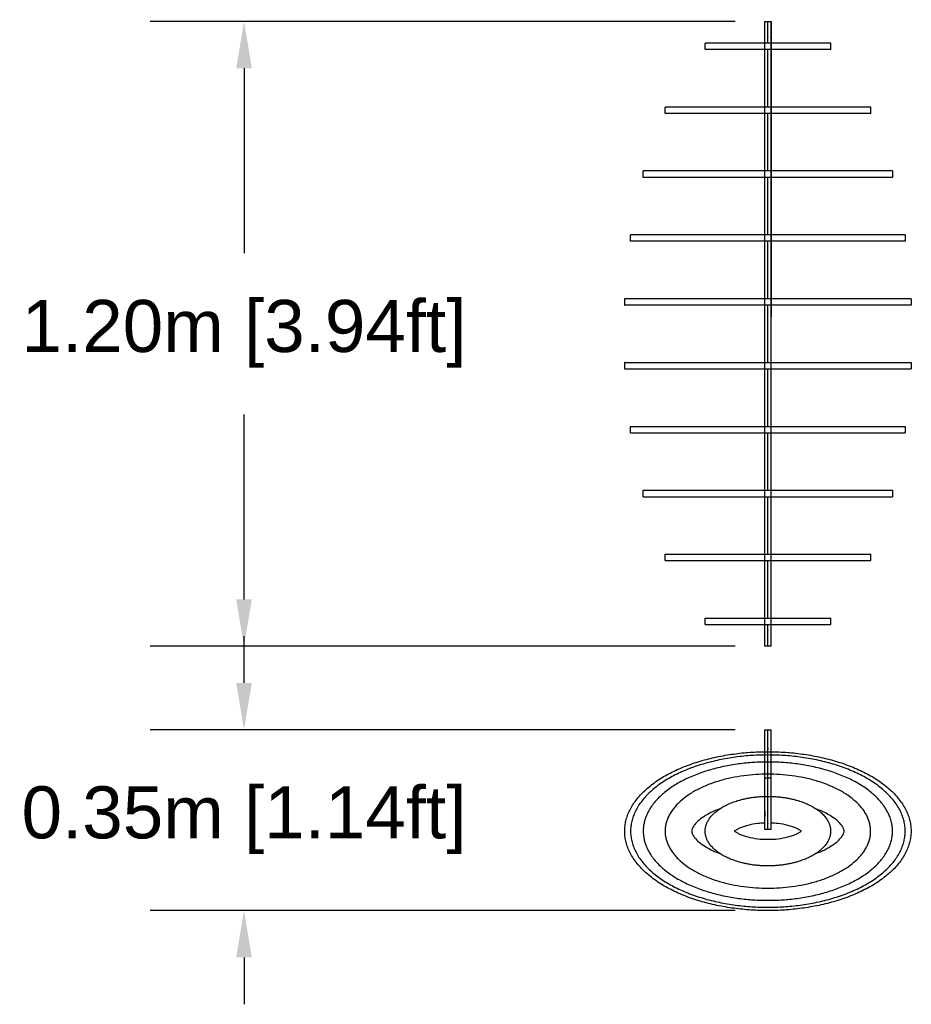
# Model space of a CAD drawing. Header units: millimetres. Extents: x 3713 to 4940, y 1895 to 2756.
# Tile 1 of 20: x 3713.62 to 3715.33, y 1894.63 to 1896.52. Entities that reach past the tile are written whole.
import ezdxf

# ---------------------------------------------------------------- set-up
doc = ezdxf.new("R2010")
doc.units = ezdxf.units.MM
doc.layers.add('MEDIDAS', color=7, linetype='Continuous', true_color=0xffffff)
doc.styles.get("Standard").update_dxf_attribs({"font": 'arial.ttf'})
doc.dimstyles.get("Standard").update_dxf_attribs({"dimtxt": 0.18, "dimasz": 0.18, "dimexe": 0.18, "dimexo": 0.0625, "dimgap": 0.09, "dimtad": 0, "dimtih": 1, "dimtoh": 1, "dimdec": 4, "dimzin": 0, "dimdsep": 46, "dimtxsty": 'Standard', "dimcen": 0.09, "dimadec": 0, "dimazin": 0, "dimtfac": 1, "dimtdec": 4, "dimtofl": 0, "dimtmove": 0, "dimatfit": 3, "dimfxl": 1, "dimtolj": 1, "dimtzin": 0, "dimarcsym": 0})

# ---------------------------------------------------------------- blocks, each defined once
blk = doc.blocks.new('*D34')
at = {"color": 0, "lineweight": -2, "transparency": 16777216}
for p, q in [((3714.9889, 1896.5201), (3713.8657, 1896.5201)), ((3714.0457, 1896.4301), (3714.0457, 1896.0748)), ((3714.0457, 1895.4101), (3714.0457, 1895.7654)), ((3714.9889, 1895.3201), (3713.8657, 1895.3201))]:
    blk.add_line(p, q, dxfattribs=at)
at = {"color": 0, "transparency": 16777216}
for points in [[(3714.0307, 1896.4301), (3714.0607, 1896.4301), (3714.0457, 1896.5201)], [(3714.0307, 1895.4101), (3714.0607, 1895.4101), (3714.0457, 1895.3201)]]:
    blk.add_solid(points, dxfattribs=at)
at = {"layer": 'Defpoints', "color": 0, "transparency": 16777216}
for p in [(3715.0514, 1896.5201), (3714.0457, 1895.3201), (3715.0514, 1895.3201)]:
    blk.add_point(p, dxfattribs=at)
at = {"color": 0, "transparency": 16777216, "insert": (3714.0457, 1895.9201), "char_height": 0.1, "attachment_point": 5}
blk.add_mtext('\\A1;1.20m [3.94ft]', dxfattribs=at)
blk = doc.blocks.new('*D35')
at = {"color": 0, "lineweight": -2, "transparency": 16777216}
for p, q in [((3714.0457, 1895.2497), (3714.0457, 1895.3397)), ((3714.9889, 1895.1597), (3713.8657, 1895.1597)), ((3714.9889, 1894.8127), (3713.8657, 1894.8127)), ((3714.0457, 1894.7227), (3714.0457, 1894.6327))]:
    blk.add_line(p, q, dxfattribs=at)
at = {"color": 0, "transparency": 16777216}
for points in [[(3714.0307, 1895.2497), (3714.0607, 1895.2497), (3714.0457, 1895.1597)], [(3714.0307, 1894.7227), (3714.0607, 1894.7227), (3714.0457, 1894.8127)]]:
    blk.add_solid(points, dxfattribs=at)
at = {"layer": 'Defpoints', "color": 0, "transparency": 16777216}
for p in [(3715.0514, 1895.1597), (3714.0457, 1894.8127), (3715.0514, 1894.8127)]:
    blk.add_point(p, dxfattribs=at)
at = {"color": 0, "transparency": 16777216, "insert": (3714.0457, 1894.9862), "char_height": 0.1, "attachment_point": 5}
blk.add_mtext('\\A1;0.35m [1.14ft]', dxfattribs=at)
blk = doc.blocks.new('Snow_1.20_Top')
at = {"layer": 'MEDIDAS', "color": 5, "lineweight": -3, "true_color": 0x0000ff}
for points in [[(3715.0453, 1896.5201), (3715.0514, 1896.5201), (3715.0575, 1896.5201)], [(3715.0575, 1895.3201), (3715.0514, 1895.3201), (3715.0453, 1895.3201)]]:
    blk.add_open_spline(points, degree=2, dxfattribs=at)
for points, weights, knots in [([(3715.0453, 1895.3201), (3715.0453, 1895.3201), (3715.0453, 1895.3306), (3715.0453, 1895.3411), (3715.0453, 1895.3513), (3715.0453, 1895.5059), (3715.0453, 1895.9201), (3715.0453, 1896.3343), (3715.0453, 1896.4889), (3715.0453, 1896.4991), (3715.0453, 1896.5096), (3715.0453, 1896.5201), (3715.0453, 1896.5201)], [1, 0.861942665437, 1, 0.861942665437, 1, 0.878753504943, 1.12466389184, 0.878753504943, 1, 0.861942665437, 1, 0.861942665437, 1], [79.839317, 79.839317, 79.839317, 81.966147, 81.966147, 84.092977, 84.092977, 85.265617, 85.265617, 86.438257, 86.438257, 88.565086, 88.565086, 90.691916, 90.691916, 90.691916]), ([(3715.0514, 1896.478), (3715.0514, 1896.4837), (3715.0514, 1896.4889), (3715.0514, 1896.5045), (3715.0514, 1896.5158), (3715.0514, 1896.5201), (3715.0514, 1896.5201)], [0.93919732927, 0.943038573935, 0.947375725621, 0.705089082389, 0.947375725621, 0.83688295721, 0.827168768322], [86.39398, 86.39398, 86.39398, 86.438257, 86.438257, 89.363767, 89.363767, 90.697922, 90.697922, 90.697922]), ([(3715.0575, 1896.5201), (3715.0575, 1896.5201), (3715.0575, 1896.5139), (3715.0575, 1896.4054), (3715.0575, 1895.9705), (3715.0575, 1895.9622), (3715.0575, 1895.9606)], [1, 0.921317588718, 1, 0.836999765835, 1.05554741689, 0.820510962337, 1.05554741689], [90.691916, 90.691916, 90.691916, 92.289278, 92.289278, 93.503543, 93.503543, 94.864308, 94.864308, 94.864308]), ([(3715.0575, 1895.3201), (3715.0575, 1895.3201), (3715.0575, 1895.3306), (3715.0575, 1895.3411), (3715.0575, 1895.3513), (3715.0575, 1895.5059), (3715.0575, 1895.9201), (3715.0575, 1896.3343), (3715.0575, 1896.4889), (3715.0575, 1896.4991), (3715.0575, 1896.5096), (3715.0575, 1896.5201), (3715.0575, 1896.5201)], [1, 0.861942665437, 1, 0.861942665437, 1, 0.878753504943, 1.12466389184, 0.878753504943, 1, 0.861942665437, 1, 0.861942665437, 1], [79.839317, 79.839317, 79.839317, 81.966147, 81.966147, 84.092977, 84.092977, 85.265617, 85.265617, 86.438257, 86.438257, 88.565086, 88.565086, 90.691916, 90.691916, 90.691916]), ([(3715.0514, 1895.8649), (3715.0514, 1895.8924), (3715.0514, 1895.9201), (3715.0514, 1895.9477), (3715.0514, 1895.9753)], [1.02884477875, 1.04593844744, 1.06547927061, 1.04594357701, 1.02885375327], [85.1672589, 85.1672589, 85.1672589, 85.2656166, 85.2656166, 85.3639485, 85.3639485, 85.3639485]), ([(3715.0514, 1895.3201), (3715.0514, 1895.3201), (3715.0514, 1895.3244), (3715.0514, 1895.3357), (3715.0514, 1895.3513), (3715.0514, 1895.3565), (3715.0514, 1895.3622)], [0.827168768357, 0.836882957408, 0.947375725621, 0.705089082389, 0.947375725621, 0.943038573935, 0.93919732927], [79.833312, 79.833312, 79.833312, 81.167466, 81.167466, 84.092977, 84.092977, 84.137254, 84.137254, 84.137254])]:
    blk.add_rational_spline(points, weights, degree=2, knots=knots, dxfattribs=at)
at = {"layer": 'MEDIDAS', "color": 192, "lineweight": -3, "true_color": 0x7d26cd}
for points, weights in [([(3715.0452, 1896.478), (3714.931, 1896.478), (3714.931, 1896.478)], [0.979740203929, 0.71761358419, 1]), ([(3715.1719, 1896.478), (3715.1719, 1896.478), (3715.0575, 1896.478)], [1, 0.717545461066, 0.979866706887]), ([(3715.0453, 1896.4658), (3714.931, 1896.4658), (3714.931, 1896.4658)], [0.979826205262, 0.717567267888, 1]), ([(3715.1719, 1896.4658), (3715.1719, 1896.4658), (3715.0575, 1896.4658)], [1, 0.717531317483, 0.979892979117]), ([(3715.0452, 1896.3554), (3714.8541, 1896.3554), (3714.8541, 1896.3554)], [0.98738747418, 0.71355500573, 1]), ([(3715.2487, 1896.3554), (3715.2487, 1896.3554), (3715.0575, 1896.3554)], [1, 0.713501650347, 0.987489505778]), ([(3715.0453, 1896.3431), (3714.8541, 1896.3431), (3714.8541, 1896.3431)], [0.987441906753, 0.713526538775, 1]), ([(3715.2487, 1896.3431), (3715.2487, 1896.3431), (3715.0575, 1896.3431)], [1, 0.713481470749, 0.987528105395]), ([(3715.0453, 1896.2328), (3714.8121, 1896.2328), (3714.8121, 1896.2328)], [0.989632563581, 0.712385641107, 1]), ([(3715.2907, 1896.2328), (3715.2907, 1896.2328), (3715.0575, 1896.2328)], [1, 0.712385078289, 0.989633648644]), ([(3715.0452, 1896.2205), (3714.8121, 1896.2205), (3714.8121, 1896.2205)], [0.989574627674, 0.712415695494, 1]), ([(3715.2907, 1896.2205), (3715.2907, 1896.2205), (3715.0575, 1896.2205)], [1, 0.712359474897, 0.989683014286]), ([(3715.0453, 1896.1102), (3714.7878, 1896.1102), (3714.7878, 1896.1102)], [0.990543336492, 0.711914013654, 1]), ([(3715.315, 1896.1102), (3715.315, 1896.1102), (3715.0575, 1896.1102)], [1, 0.711892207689, 0.990585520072]), ([(3715.0453, 1896.0979), (3714.7878, 1896.0979), (3714.7878, 1896.0979)], [0.990567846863, 0.711901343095, 1]), ([(3715.315, 1896.0979), (3715.315, 1896.0979), (3715.0575, 1896.0979)], [1, 0.711868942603, 0.990630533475]), ([(3715.0453, 1895.9875), (3714.7765, 1895.9875), (3714.7765, 1895.9875)], [0.990909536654, 0.711724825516, 1]), ([(3715.3263, 1895.9875), (3715.3263, 1895.9875), (3715.0575, 1895.9875)], [1, 0.711687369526, 0.990982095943]), ([(3715.0453, 1895.9753), (3714.7765, 1895.9753), (3714.7765, 1895.9753)], [0.990949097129, 0.71170440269, 1]), ([(3715.3263, 1895.9753), (3715.3263, 1895.9753), (3715.0575, 1895.9753)], [1, 0.711665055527, 0.991025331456]), ([(3714.7765, 1895.8649), (3714.7765, 1895.8649), (3715.0452, 1895.8649)], [1, 0.711733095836, 0.990893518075]), ([(3715.0575, 1895.8649), (3715.3263, 1895.8649), (3715.3263, 1895.8649)], [0.990949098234, 0.71170440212, 1]), ([(3714.7765, 1895.8527), (3714.7765, 1895.8527), (3715.0453, 1895.8527)], [1, 0.711712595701, 0.990933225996]), ([(3715.0575, 1895.8527), (3715.3263, 1895.8527), (3715.3263, 1895.8527)], [0.990958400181, 0.711699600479, 1]), ([(3714.7878, 1895.7423), (3714.7878, 1895.7423), (3715.0453, 1895.7423)], [1, 0.711901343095, 0.990567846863]), ([(3715.0575, 1895.7423), (3715.315, 1895.7423), (3715.315, 1895.7423)], [0.990635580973, 0.711866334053, 1]), ([(3714.7878, 1895.73), (3714.7878, 1895.73), (3715.0453, 1895.73)], [1, 0.711918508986, 0.990534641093]), ([(3715.0575, 1895.73), (3715.315, 1895.73), (3715.315, 1895.73)], [0.990594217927, 0.711887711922, 1]), ([(3714.8121, 1895.6197), (3714.8121, 1895.6197), (3715.0453, 1895.6197)], [1, 0.712388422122, 0.989627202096]), ([(3715.0575, 1895.6197), (3715.2907, 1895.6197), (3715.2907, 1895.6197)], [0.989725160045, 0.712337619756, 1]), ([(3714.8121, 1895.6074), (3714.8121, 1895.6074), (3715.0453, 1895.6074)], [1, 0.712385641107, 0.989632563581]), ([(3715.0575, 1895.6074), (3715.2907, 1895.6074), (3715.2907, 1895.6074)], [0.989679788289, 0.712361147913, 1]), ([(3714.8541, 1895.4971), (3714.8541, 1895.4971), (3715.0453, 1895.4971)], [1, 0.713516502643, 0.987461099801]), ([(3715.0575, 1895.4971), (3715.2487, 1895.4971), (3715.2487, 1895.4971)], [0.987508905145, 0.713491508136, 1]), ([(3714.8541, 1895.4848), (3714.8541, 1895.4848), (3715.0452, 1895.4848)], [1, 0.713547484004, 0.987401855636]), ([(3715.0575, 1895.4848), (3715.2487, 1895.4848), (3715.2487, 1895.4848)], [0.987568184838, 0.713460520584, 1]), ([(3714.931, 1895.3744), (3714.931, 1895.3744), (3715.0453, 1895.3744)], [1, 0.717588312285, 0.979787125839]), ([(3714.931, 1895.3622), (3714.931, 1895.3622), (3715.0452, 1895.3622)], [1, 0.717638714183, 0.979693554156]), ([(3715.0575, 1895.3744), (3715.1719, 1895.3744), (3715.1719, 1895.3744)], [0.97993208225, 0.717510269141, 1]), ([(3715.0575, 1895.3622), (3715.1719, 1895.3622), (3715.1719, 1895.3622)], [0.979866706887, 0.717545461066, 1])]:
    blk.add_rational_spline(points, weights, degree=2, dxfattribs=at)
for points in [[(3714.931, 1896.4658), (3714.931, 1896.4719), (3714.931, 1896.478)], [(3715.1719, 1896.478), (3715.1719, 1896.4719), (3715.1719, 1896.4658)], [(3714.8541, 1896.3431), (3714.8541, 1896.3493), (3714.8541, 1896.3554)], [(3715.2487, 1896.3554), (3715.2487, 1896.3493), (3715.2487, 1896.3431)], [(3714.8121, 1896.2205), (3714.8121, 1896.2267), (3714.8121, 1896.2328)], [(3715.2907, 1896.2328), (3715.2907, 1896.2267), (3715.2907, 1896.2205)], [(3714.7878, 1896.0979), (3714.7878, 1896.104), (3714.7878, 1896.1102)], [(3715.315, 1896.1102), (3715.315, 1896.104), (3715.315, 1896.0979)], [(3714.7765, 1895.9753), (3714.7765, 1895.9814), (3714.7765, 1895.9875)], [(3715.3263, 1895.9875), (3715.3263, 1895.9814), (3715.3263, 1895.9753)], [(3714.7765, 1895.8527), (3714.7765, 1895.8588), (3714.7765, 1895.8649)], [(3715.3263, 1895.8649), (3715.3263, 1895.8588), (3715.3263, 1895.8527)], [(3714.7878, 1895.73), (3714.7878, 1895.7362), (3714.7878, 1895.7423)], [(3715.315, 1895.7423), (3715.315, 1895.7362), (3715.315, 1895.73)], [(3714.8121, 1895.6074), (3714.8121, 1895.6136), (3714.8121, 1895.6197)], [(3715.2907, 1895.6197), (3715.2907, 1895.6136), (3715.2907, 1895.6074)], [(3714.8541, 1895.4848), (3714.8541, 1895.4909), (3714.8541, 1895.4971)], [(3715.2487, 1895.4971), (3715.2487, 1895.4909), (3715.2487, 1895.4848)], [(3714.931, 1895.3622), (3714.931, 1895.3683), (3714.931, 1895.3744)], [(3715.1719, 1895.3744), (3715.1719, 1895.3683), (3715.1719, 1895.3622)]]:
    blk.add_open_spline(points, degree=2, dxfattribs=at)
for points, weights, knots in [([(3715.0575, 1896.478), (3715.0545, 1896.478), (3715.0514, 1896.478), (3715.0483, 1896.478), (3715.0452, 1896.478)], [0.979866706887, 0.98956132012, 1, 0.989493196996, 0.979740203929], [3.0856097, 3.0856097, 3.0856097, 3.1415927, 3.1415927, 3.197941, 3.197941, 3.197941]), ([(3715.0575, 1896.4658), (3715.0545, 1896.4658), (3715.0514, 1896.4658), (3715.0483, 1896.4658), (3715.0453, 1896.4658)], [0.979892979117, 0.989575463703, 1, 0.989539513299, 0.979826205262], [3.0856855, 3.0856855, 3.0856855, 3.1415927, 3.1415927, 3.1976926, 3.1976926, 3.1976926]), ([(3715.0575, 1896.3554), (3715.0545, 1896.3554), (3715.0514, 1896.3554), (3715.0483, 1896.3554), (3715.0452, 1896.3554)], [0.987489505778, 0.993605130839, 1, 0.993551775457, 0.98738747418], [3.10729675, 3.10729675, 3.10729675, 3.14159265, 3.14159265, 3.1761747, 3.1761747, 3.1761747]), ([(3715.0575, 1896.3431), (3715.0545, 1896.3431), (3715.0514, 1896.3431), (3715.0483, 1896.3431), (3715.0453, 1896.3431)], [0.987528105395, 0.993625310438, 1, 0.993580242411, 0.987441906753], [3.10740498, 3.10740498, 3.10740498, 3.14159265, 3.14159265, 3.17602203, 3.17602203, 3.17602203]), ([(3715.0575, 1896.2328), (3715.0545, 1896.2328), (3715.0514, 1896.2328), (3715.0483, 1896.2328), (3715.0453, 1896.2328)], [0.989633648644, 0.994721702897, 1, 0.994721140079, 0.989632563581], [3.11328497, 3.11328497, 3.11328497, 3.14159265, 3.14159265, 3.16990336, 3.16990336, 3.16990336]), ([(3715.0575, 1896.2205), (3715.0545, 1896.2205), (3715.0514, 1896.2205), (3715.0483, 1896.2205), (3715.0452, 1896.2205)], [0.989683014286, 0.99474730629, 1, 0.994691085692, 0.989574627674], [3.11342228, 3.11342228, 3.11342228, 3.14159265, 3.14159265, 3.17006454, 3.17006454, 3.17006454]), ([(3715.0575, 1896.1102), (3715.0545, 1896.1102), (3715.0514, 1896.1102), (3715.0483, 1896.1102), (3715.0453, 1896.1102)], [0.990585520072, 0.995214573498, 1, 0.995192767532, 0.990543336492], [3.11592825, 3.11592825, 3.11592825, 3.14159265, 3.14159265, 3.16737401, 3.16737401, 3.16737401]), ([(3715.0575, 1896.0979), (3715.0545, 1896.0979), (3715.0514, 1896.0979), (3715.0483, 1896.0979), (3715.0453, 1896.0979)], [0.990630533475, 0.995237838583, 1, 0.995205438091, 0.990567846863], [3.11605302, 3.11605302, 3.11605302, 3.14159265, 3.14159265, 3.16730605, 3.16730605, 3.16730605]), ([(3715.0575, 1895.9875), (3715.0545, 1895.9875), (3715.0514, 1895.9875), (3715.0483, 1895.9875), (3715.0453, 1895.9875)], [0.990982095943, 0.995419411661, 1, 0.99538195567, 0.990909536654], [3.1170268, 3.1170268, 3.1170268, 3.14159265, 3.14159265, 3.16635938, 3.16635938, 3.16635938]), ([(3715.0575, 1895.9753), (3715.0544, 1895.9753), (3715.0514, 1895.9753), (3715.0483, 1895.9753), (3715.0453, 1895.9753)], [0.991025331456, 0.99544172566, 1, 0.995402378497, 0.990949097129], [3.11714647, 3.11714647, 3.11714647, 3.14159265, 3.14159265, 3.16624985, 3.16624985, 3.16624985]), ([(3715.0452, 1895.8649), (3715.0483, 1895.8649), (3715.0514, 1895.8649), (3715.0545, 1895.8649), (3715.0575, 1895.8649)], [0.990893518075, 0.995373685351, 1, 0.995402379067, 0.990949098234], [3.11678157, 3.11678157, 3.11678157, 3.14159265, 3.14159265, 3.16624985, 3.16624985, 3.16624985]), ([(3715.0453, 1895.8527), (3715.0483, 1895.8527), (3715.0514, 1895.8527), (3715.0545, 1895.8527), (3715.0575, 1895.8527)], [0.990933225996, 0.995394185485, 1, 0.995407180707, 0.990958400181], [3.11689151, 3.11689151, 3.11689151, 3.14159265, 3.14159265, 3.1662241, 3.1662241, 3.1662241]), ([(3715.0453, 1895.7423), (3715.0483, 1895.7423), (3715.0514, 1895.7423), (3715.0545, 1895.7423), (3715.0575, 1895.7423)], [0.990567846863, 0.995205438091, 1, 0.995240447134, 0.990635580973], [3.11587925, 3.11587925, 3.11587925, 3.14159265, 3.14159265, 3.1671183, 3.1671183, 3.1671183]), ([(3715.0453, 1895.73), (3715.0483, 1895.73), (3715.0514, 1895.73), (3715.0545, 1895.73), (3715.0575, 1895.73)], [0.990534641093, 0.995188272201, 1, 0.995219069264, 0.990594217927], [3.11578719, 3.11578719, 3.11578719, 3.14159265, 3.14159265, 3.16723295, 3.16723295, 3.16723295]), ([(3715.0453, 1895.6197), (3715.0483, 1895.6197), (3715.0514, 1895.6197), (3715.0544, 1895.6197), (3715.0575, 1895.6197)], [0.989627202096, 0.994718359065, 1, 0.99476916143, 0.989725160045], [3.11326703, 3.11326703, 3.11326703, 3.14159265, 3.14159265, 3.16964582, 3.16964582, 3.16964582]), ([(3715.0453, 1895.6074), (3715.0483, 1895.6074), (3715.0514, 1895.6074), (3715.0545, 1895.6074), (3715.0575, 1895.6074)], [0.989632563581, 0.994721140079, 1, 0.994745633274, 0.989679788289], [3.11328195, 3.11328195, 3.11328195, 3.14159265, 3.14159265, 3.169772, 3.169772, 3.169772]), ([(3715.0453, 1895.4971), (3715.0483, 1895.4971), (3715.0514, 1895.4971), (3715.0545, 1895.4971), (3715.0575, 1895.4971)], [0.987461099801, 0.993590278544, 1, 0.99361527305, 0.987508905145], [3.1072171, 3.1072171, 3.1072171, 3.14159265, 3.14159265, 3.17583416, 3.17583416, 3.17583416]), ([(3715.0452, 1895.4848), (3715.0483, 1895.4848), (3715.0514, 1895.4848), (3715.0545, 1895.4848), (3715.0575, 1895.4848)], [0.987401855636, 0.993559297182, 1, 0.993646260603, 0.987568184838], [3.10705094, 3.10705094, 3.10705094, 3.14159265, 3.14159265, 3.17566797, 3.17566797, 3.17566797]), ([(3715.0452, 1895.3622), (3715.0483, 1895.3622), (3715.0514, 1895.3622), (3715.0545, 1895.3622), (3715.0575, 1895.3622)], [0.979693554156, 0.989468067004, 1, 0.98956132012, 0.979866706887], [3.0851095, 3.0851095, 3.0851095, 3.1415927, 3.1415927, 3.1975756, 3.1975756, 3.1975756]), ([(3715.0453, 1895.3744), (3715.0483, 1895.3744), (3715.0514, 1895.3744), (3715.0545, 1895.3744), (3715.0575, 1895.3744)], [0.979787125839, 0.989518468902, 1, 0.989596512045, 0.97993208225], [3.0853798, 3.0853798, 3.0853798, 3.1415927, 3.1415927, 3.1973869, 3.1973869, 3.1973869])]:
    blk.add_rational_spline(points, weights, degree=2, knots=knots, dxfattribs=at)
at = {"layer": 'MEDIDAS', "color": 5, "lineweight": -3, "true_color": 0x0000ff}
for points, weights in [([(3715.0514, 1896.3554), (3715.0514, 1896.4224), (3715.0514, 1896.4658)], [0.909447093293, 0.90972991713, 0.931932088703]), ([(3715.0514, 1896.2328), (3715.0514, 1896.2927), (3715.0514, 1896.3431)], [0.923827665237, 0.910810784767, 0.909573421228]), ([(3715.0514, 1896.1102), (3715.0514, 1896.1677), (3715.0514, 1896.2205)], [0.961623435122, 0.939400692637, 0.926642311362]), ([(3715.0514, 1895.9875), (3715.0514, 1896.0437), (3715.0514, 1896.0979)], [1.02150378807, 0.989467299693, 0.96658959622]), ([(3715.0514, 1895.7423), (3715.0514, 1895.7964), (3715.0514, 1895.8527)], [0.966562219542, 0.989448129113, 1.02150378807]), ([(3715.0514, 1895.6197), (3715.0514, 1895.6725), (3715.0514, 1895.73)], [0.926640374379, 0.939399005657, 0.961623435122]), ([(3715.0514, 1895.4971), (3715.0514, 1895.5475), (3715.0514, 1895.6074)], [0.909573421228, 0.910810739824, 0.923826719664]), ([(3715.0514, 1895.3744), (3715.0514, 1895.4178), (3715.0514, 1895.4848)], [0.931932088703, 0.909736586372, 0.909447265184])]:
    blk.add_rational_spline(points, weights, degree=2, dxfattribs=at)
blk = doc.blocks.new('Snow_1.20_lateral')
at = {"layer": 'MEDIDAS', "color": 5, "lineweight": -3, "true_color": 0x0000ff}
for points, weights in [([(3715.0453, 1895.1262), (3715.0453, 1895.1597), (3715.0453, 1895.1597)], [1, 0.770809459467, 1]), ([(3715.0575, 1895.1262), (3715.0575, 1895.1597), (3715.0575, 1895.1597)], [1, 0.770809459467, 1]), ([(3715.0453, 1895.0979), (3715.0453, 1895.1063), (3715.0453, 1895.1114)], [0.946419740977, 0.960263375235, 0.986044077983]), ([(3715.0575, 1895.0979), (3715.0575, 1895.1063), (3715.0575, 1895.1114)], [0.946419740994, 0.960263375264, 0.986044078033]), ([(3715.0575, 1895.0746), (3715.0575, 1895.0882), (3715.0575, 1895.0979)], [0.930386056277, 0.930946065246, 0.946419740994]), ([(3715.0575, 1895.0674), (3715.0575, 1895.0711), (3715.0575, 1895.0746)], [0.931080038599, 0.930242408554, 0.930386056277]), ([(3715.0453, 1895.0033), (3715.0453, 1894.9985), (3715.0453, 1894.9935)], [0.859334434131, 0.862052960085, 0.866049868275]), ([(3715.0453, 1894.9682), (3715.0453, 1894.9682), (3715.0453, 1894.9808)], [1, 0.830995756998, 0.99727094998]), ([(3715.0575, 1894.9682), (3715.0575, 1894.9682), (3715.0575, 1894.9808)], [1, 0.830995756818, 0.997270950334])]:
    blk.add_rational_spline(points, weights, degree=2, dxfattribs=at)
for points in [[(3715.0453, 1895.1597), (3715.0514, 1895.1597), (3715.0575, 1895.1597)], [(3715.0453, 1895.0674), (3715.0514, 1895.0674), (3715.0575, 1895.0674)], [(3715.0575, 1894.9682), (3715.0514, 1894.9682), (3715.0453, 1894.9682)]]:
    blk.add_open_spline(points, degree=2, dxfattribs=at)
for points, weights, knots in [([(3715.0514, 1894.9682), (3715.0514, 1894.9682), (3715.0514, 1894.9761), (3715.0514, 1894.9905), (3715.0514, 1895.0033), (3715.0514, 1895.109), (3715.0514, 1895.1179), (3715.0514, 1895.1181), (3715.0514, 1895.1262), (3715.0514, 1895.1597), (3715.0514, 1895.1597)], [0.832615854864, 0.798423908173, 0.947375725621, 0.705089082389, 0.947375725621, 0.792953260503, 1, 0.777332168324, 1, 0.770809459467, 1], [57.205315, 57.205315, 57.205315, 59.003846, 59.003846, 61.929357, 61.929357, 63.143622, 63.143622, 64.504387, 64.504387, 70.085656, 70.085656, 70.085656]), ([(3715.0453, 1895.1114), (3715.0453, 1895.1165), (3715.0453, 1895.1179), (3715.0453, 1895.1181), (3715.0453, 1895.1262)], [0.986044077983, 1.01385177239, 1.05554741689, 0.820510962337, 1.05554741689], [93.271879, 93.271879, 93.271879, 93.503543, 93.503543, 94.864308, 94.864308, 94.864308]), ([(3715.0575, 1895.1114), (3715.0575, 1895.1165), (3715.0575, 1895.1179), (3715.0575, 1895.1181), (3715.0575, 1895.1262)], [0.986044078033, 1.01385177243, 1.05554741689, 0.820510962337, 1.05554741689], [93.271879, 93.271879, 93.271879, 93.503543, 93.503543, 94.864308, 94.864308, 94.864308]), ([(3715.0453, 1894.9935), (3715.0453, 1894.9992), (3715.0453, 1895.0033), (3715.0453, 1895.0657), (3715.0453, 1895.0979)], [0.915057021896, 0.919396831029, 1, 0.896928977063, 0.946419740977], [91.168328, 91.168328, 91.168328, 92.289278, 92.289278, 93.057102, 93.057102, 93.057102]), ([(3715.0575, 1894.9808), (3715.0575, 1894.9809), (3715.0575, 1894.981), (3715.0575, 1894.9937), (3715.0575, 1895.0033), (3715.0575, 1895.0395), (3715.0575, 1895.0674)], [0.997270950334, 0.998624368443, 1, 0.829620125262, 1, 0.937421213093, 0.931080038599], [89.90067, 89.90067, 89.90067, 89.919801, 89.919801, 92.289278, 92.289278, 92.755457, 92.755457, 92.755457]), ([(3715.0453, 1894.9808), (3715.0453, 1894.9809), (3715.0453, 1894.981), (3715.0453, 1894.9871), (3715.0453, 1894.9935)], [0.99727094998, 0.998624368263, 1, 0.910223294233, 0.915057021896], [89.90067, 89.90067, 89.90067, 89.919801, 89.919801, 91.168328, 91.168328, 91.168328])]:
    blk.add_rational_spline(points, weights, degree=2, knots=knots, dxfattribs=at)
at = {"layer": 'MEDIDAS', "color": 192, "lineweight": -3, "true_color": 0x7d26cd}
for points, weights, knots in [([(3715.0575, 1895.1177), (3715.3263, 1895.1143), (3715.3263, 1894.9652), (3715.3263, 1894.8127), (3715.0514, 1894.8127), (3714.7765, 1894.8127), (3714.7765, 1894.9652), (3714.7765, 1895.1143), (3715.0452, 1895.1177)], [0.990949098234, 0.711704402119, 1, 0.707106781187, 1, 0.707106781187, 1, 0.711732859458, 0.990893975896], [0.024657, 0.024657, 0.024657, 1.570796, 1.570796, 3.141593, 3.141593, 4.712389, 4.712389, 6.258375, 6.258375, 6.258375]), ([(3715.0452, 1895.1177), (3715.0483, 1895.1177), (3715.0514, 1895.1177), (3715.0545, 1895.1177), (3715.0575, 1895.1177)], [0.990893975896, 0.995373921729, 1, 0.995402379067, 0.990949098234], [-0.02480982, -0.02480982, -0.02480982, 0, 0, 0.0246572, 0.0246572, 0.0246572]), ([(3715.0514, 1895.1114), (3715.315, 1895.1114), (3715.315, 1894.9652), (3715.315, 1894.819), (3715.0514, 1894.819), (3714.7878, 1894.819), (3714.7878, 1894.9652), (3714.7878, 1895.1114), (3715.0514, 1895.1114)], [1, 0.707106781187, 1, 0.707106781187, 1, 0.707106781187, 1, 0.707106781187, 1], [0, 0, 0, 1.570796, 1.570796, 3.141593, 3.141593, 4.712389, 4.712389, 6.283185, 6.283185, 6.283185]), ([(3715.0514, 1895.0979), (3715.2907, 1895.0979), (3715.2907, 1894.9652), (3715.2907, 1894.8324), (3715.0514, 1894.8324), (3714.8121, 1894.8324), (3714.8121, 1894.9652), (3714.8121, 1895.0979), (3715.0514, 1895.0979)], [1, 0.707106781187, 1, 0.707106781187, 1, 0.707106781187, 1, 0.707106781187, 1], [0, 0, 0, 1.570796, 1.570796, 3.141593, 3.141593, 4.712389, 4.712389, 6.283185, 6.283185, 6.283185]), ([(3715.0514, 1895.0746), (3715.2487, 1895.0746), (3715.2487, 1894.9652), (3715.2487, 1894.8557), (3715.0514, 1894.8557), (3714.8541, 1894.8557), (3714.8541, 1894.9652), (3714.8541, 1895.0746), (3715.0514, 1895.0746)], [1, 0.707106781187, 1, 0.707106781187, 1, 0.707106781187, 1, 0.707106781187, 1], [0, 0, 0, 1.570796, 1.570796, 3.141593, 3.141593, 4.712389, 4.712389, 6.283185, 6.283185, 6.283185]), ([(3714.959, 1895.008), (3714.9951, 1895.032), (3715.0514, 1895.032), (3715.1077, 1895.032), (3715.1438, 1895.0081)], [0.855246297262, 0.837807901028, 1, 0.837924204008, 0.855221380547], [-0.869842, -0.869842, -0.869842, 0, 0, 0.869218, 0.869218, 0.869218]), ([(3714.9591, 1894.9223), (3714.931, 1894.9409), (3714.931, 1894.9652), (3714.931, 1894.9894), (3714.959, 1895.008)], [0.855221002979, 0.869180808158, 1, 0.869298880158, 0.855246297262], [4.010801, 4.010801, 4.010801, 4.712389, 4.712389, 5.413344, 5.413344, 5.413344]), ([(3715.1438, 1895.0081), (3715.1719, 1894.9895), (3715.1719, 1894.9652), (3715.1719, 1894.9409), (3715.1437, 1894.9223)], [0.855221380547, 0.869182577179, 1, 0.869159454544, 0.855216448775], [0.869218, 0.869218, 0.869218, 1.570796, 1.570796, 2.272499, 2.272499, 2.272499]), ([(3715.1437, 1894.9223), (3715.1076, 1894.8984), (3715.0514, 1894.8984), (3714.9952, 1894.8984), (3714.9591, 1894.9223)], [0.855216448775, 0.837947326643, 1, 0.837925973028, 0.855221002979], [2.272499, 2.272499, 2.272499, 3.141593, 3.141593, 4.010801, 4.010801, 4.010801])]:
    blk.add_rational_spline(points, weights, degree=2, knots=knots, dxfattribs=at)
for points, knots in [([(3714.959, 1895.0081), (3714.9533, 1895.0059), (3714.9476, 1895.0035), (3714.9421, 1895.0008), (3714.9385, 1894.999), (3714.935, 1894.9971), (3714.9316, 1894.995), (3714.9273, 1894.9923), (3714.9232, 1894.9894), (3714.9193, 1894.9861), (3714.9164, 1894.9837), (3714.9137, 1894.981), (3714.9113, 1894.9781), (3714.9097, 1894.9762), (3714.9083, 1894.9741), (3714.9071, 1894.9719), (3714.9067, 1894.9711), (3714.9064, 1894.9704), (3714.9061, 1894.9696), (3714.9058, 1894.969), (3714.9056, 1894.9684), (3714.9055, 1894.9678), (3714.9053, 1894.9669), (3714.9052, 1894.9661), (3714.9052, 1894.9652), (3714.9052, 1894.9643), (3714.9053, 1894.9634), (3714.9055, 1894.9626), (3714.9056, 1894.962), (3714.9058, 1894.9614), (3714.9061, 1894.9608), (3714.9064, 1894.96), (3714.9067, 1894.9592), (3714.9071, 1894.9585), (3714.9082, 1894.9563), (3714.9097, 1894.9542), (3714.9113, 1894.9523), (3714.9137, 1894.9493), (3714.9164, 1894.9467), (3714.9193, 1894.9442), (3714.9232, 1894.941), (3714.9273, 1894.9381), (3714.9316, 1894.9354), (3714.935, 1894.9333), (3714.9385, 1894.9314), (3714.9421, 1894.9296), (3714.9476, 1894.9268), (3714.9533, 1894.9244), (3714.9591, 1894.9223)], [15.500658, 15.500658, 15.500658, 15.500658, 17.298938, 17.298938, 17.298938, 18.475738, 18.475738, 18.475738, 19.961137, 19.961137, 19.961137, 21.070993, 21.070993, 21.070993, 21.806904, 21.806904, 21.806904, 22.053948, 22.053948, 22.053948, 22.237989, 22.237989, 22.237989, 22.496042, 22.496042, 22.496042, 22.754096, 22.754096, 22.754096, 22.938137, 22.938137, 22.938137, 23.185181, 23.185181, 23.185181, 23.921092, 23.921092, 23.921092, 25.030948, 25.030948, 25.030948, 26.516347, 26.516347, 26.516347, 27.693147, 27.693147, 27.693147, 29.497273, 29.497273, 29.497273, 29.497273]), ([(3715.1437, 1894.9223), (3715.1495, 1894.9244), (3715.1552, 1894.9268), (3715.1607, 1894.9296), (3715.1643, 1894.9314), (3715.1678, 1894.9333), (3715.1712, 1894.9354), (3715.1755, 1894.9381), (3715.1797, 1894.941), (3715.1835, 1894.9442), (3715.1864, 1894.9467), (3715.1891, 1894.9493), (3715.1915, 1894.9523), (3715.1931, 1894.9542), (3715.1946, 1894.9563), (3715.1957, 1894.9585), (3715.1961, 1894.9592), (3715.1965, 1894.96), (3715.1968, 1894.9608), (3715.197, 1894.9614), (3715.1972, 1894.962), (3715.1973, 1894.9626), (3715.1975, 1894.9634), (3715.1977, 1894.9643), (3715.1977, 1894.9652), (3715.1977, 1894.9661), (3715.1975, 1894.9669), (3715.1973, 1894.9678), (3715.1972, 1894.9684), (3715.197, 1894.969), (3715.1968, 1894.9696), (3715.1964, 1894.9704), (3715.1961, 1894.9711), (3715.1957, 1894.9719), (3715.1946, 1894.9741), (3715.1931, 1894.9762), (3715.1915, 1894.9781), (3715.1891, 1894.981), (3715.1864, 1894.9837), (3715.1835, 1894.9861), (3715.1797, 1894.9894), (3715.1755, 1894.9923), (3715.1712, 1894.995), (3715.1678, 1894.9971), (3715.1643, 1894.999), (3715.1607, 1895.0008), (3715.1552, 1895.0035), (3715.1495, 1895.0059), (3715.1437, 1895.0081)], [47.919226, 47.919226, 47.919226, 47.919226, 49.724652, 49.724652, 49.724652, 50.901452, 50.901452, 50.901452, 52.386851, 52.386851, 52.386851, 53.496707, 53.496707, 53.496707, 54.232618, 54.232618, 54.232618, 54.479662, 54.479662, 54.479662, 54.663703, 54.663703, 54.663703, 54.921756, 54.921756, 54.921756, 55.17981, 55.17981, 55.17981, 55.363851, 55.363851, 55.363851, 55.610895, 55.610895, 55.610895, 56.346806, 56.346806, 56.346806, 57.456662, 57.456662, 57.456662, 58.942061, 58.942061, 58.942061, 60.118861, 60.118861, 60.118861, 61.927042, 61.927042, 61.927042, 61.927042]), ([(3715.0453, 1894.9808), (3715.0408, 1894.9806), (3715.0364, 1894.9803), (3715.0319, 1894.9797), (3715.0255, 1894.979), (3715.0191, 1894.9778), (3715.0128, 1894.9761), (3715.0099, 1894.9754), (3715.007, 1894.9745), (3715.0042, 1894.9735), (3715.0018, 1894.9727), (3714.9994, 1894.9718), (3714.9971, 1894.9707), (3714.9951, 1894.9699), (3714.9932, 1894.9689), (3714.9914, 1894.9679), (3714.9898, 1894.9671), (3714.9883, 1894.9662), (3714.9868, 1894.9652)], [6.883316, 6.883316, 6.883316, 6.883316, 8.193955, 8.193955, 8.193955, 10.098948, 10.098948, 10.098948, 10.983708, 10.983708, 10.983708, 11.728489, 11.728489, 11.728489, 12.353347, 12.353347, 12.353347, 12.870928, 12.870928, 12.870928, 12.870928]), ([(3714.9868, 1894.9652), (3714.9883, 1894.9642), (3714.9898, 1894.9633), (3714.9914, 1894.9625), (3714.9932, 1894.9614), (3714.9951, 1894.9605), (3714.9971, 1894.9596), (3714.9994, 1894.9586), (3715.0018, 1894.9577), (3715.0042, 1894.9569), (3715.007, 1894.9559), (3715.0099, 1894.955), (3715.0128, 1894.9542), (3715.0191, 1894.9526), (3715.0255, 1894.9514), (3715.0319, 1894.9506), (3715.0384, 1894.9498), (3715.0449, 1894.9495), (3715.0514, 1894.9495), (3715.0579, 1894.9495), (3715.0644, 1894.9498), (3715.0709, 1894.9506), (3715.0773, 1894.9514), (3715.0837, 1894.9526), (3715.09, 1894.9542), (3715.0929, 1894.955), (3715.0958, 1894.9559), (3715.0986, 1894.9569), (3715.101, 1894.9577), (3715.1034, 1894.9586), (3715.1057, 1894.9596), (3715.1077, 1894.9605), (3715.1096, 1894.9614), (3715.1115, 1894.9625), (3715.113, 1894.9633), (3715.1145, 1894.9642), (3715.116, 1894.9652)], [12.870928, 12.870928, 12.870928, 12.870928, 13.388509, 13.388509, 13.388509, 14.013367, 14.013367, 14.013367, 14.758147, 14.758147, 14.758147, 15.642908, 15.642908, 15.642908, 17.547901, 17.547901, 17.547901, 19.45867, 19.45867, 19.45867, 21.36944, 21.36944, 21.36944, 23.274433, 23.274433, 23.274433, 24.159193, 24.159193, 24.159193, 24.903974, 24.903974, 24.903974, 25.528832, 25.528832, 25.528832, 26.046413, 26.046413, 26.046413, 26.046413]), ([(3715.116, 1894.9652), (3715.1145, 1894.9662), (3715.113, 1894.9671), (3715.1115, 1894.9679), (3715.1096, 1894.9689), (3715.1077, 1894.9699), (3715.1057, 1894.9707), (3715.1034, 1894.9718), (3715.101, 1894.9727), (3715.0986, 1894.9735), (3715.0958, 1894.9745), (3715.0929, 1894.9754), (3715.09, 1894.9761), (3715.0837, 1894.9778), (3715.0773, 1894.979), (3715.0709, 1894.9797), (3715.0664, 1894.9803), (3715.062, 1894.9806), (3715.0575, 1894.9808)], [26.046413, 26.046413, 26.046413, 26.046413, 26.563994, 26.563994, 26.563994, 27.188852, 27.188852, 27.188852, 27.933632, 27.933632, 27.933632, 28.818393, 28.818393, 28.818393, 30.723386, 30.723386, 30.723386, 32.036941, 32.036941, 32.036941, 32.036941])]:
    blk.add_open_spline(points, degree=3, knots=knots, dxfattribs=at)

msp = doc.modelspace()

# ---------------------------------------------------------------- block references
for name in ['Snow_1.20_Top', 'Snow_1.20_lateral']:
    msp.add_blockref(name, (0, 0))

# ---------------------------------------------------------------- dimensions: what is measured, and where the dimension line sits
for base, p1, p2, picture, middle in [((3714.0457, 1895.3201), (3715.0514, 1896.5201), (3715.0514, 1895.3201), '*D34', (3714.0457, 1895.9201)), ((3714.0457, 1894.8127), (3715.0514, 1895.1597), (3715.0514, 1894.8127), '*D35', (3714.0457, 1894.9862))]:
    dim = msp.add_linear_dim(base=base, p1=p1, p2=p2, angle=90, dimstyle='Standard', override={"dimtxt": 0.1, "dimasz": 0.09, "dimdec": 2, "dimpost": '<>m'})
    dim.commit()
    dim.dimension.update_dxf_attribs({"geometry": picture, "text_midpoint": middle})

doc.saveas('drawing.dxf')
